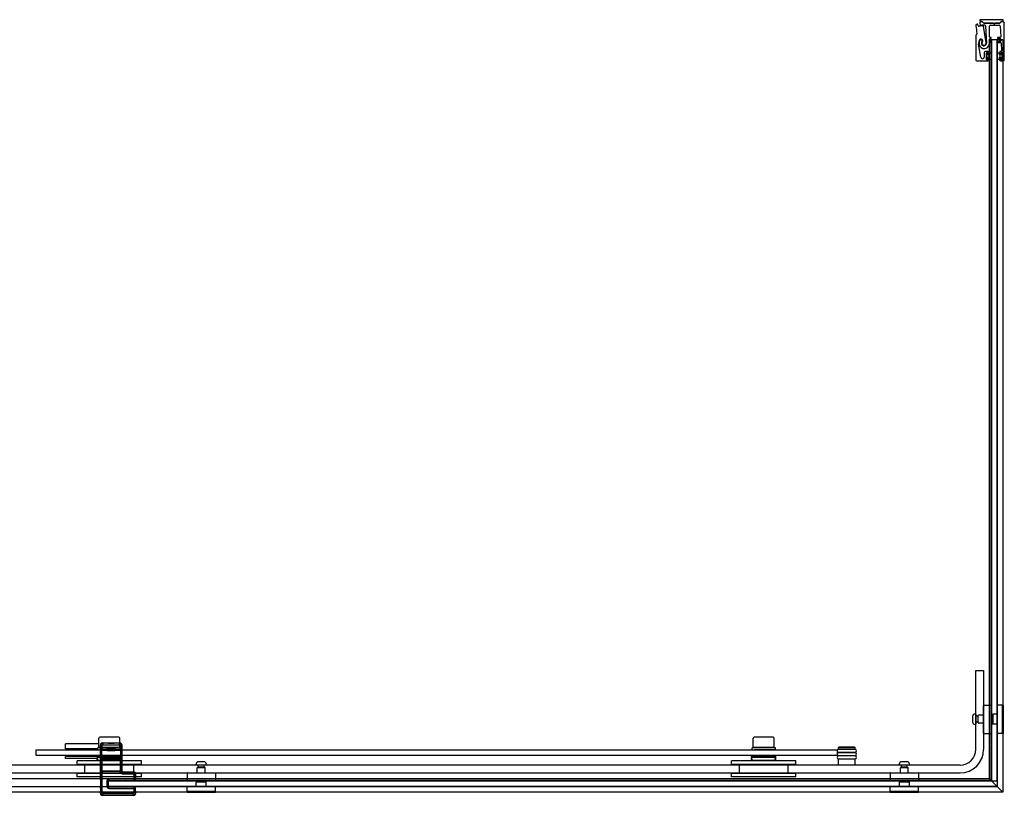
# Model space of a CAD drawing. Header units: millimetres. Extents: x 1353.61 to 1355.29, y 928.82 to 929.62.
# Tile 2 of 2: x 1354.28 to 1355.29, y 928.82 to 929.62. Entities that reach past the tile are written whole.
import ezdxf

# ---------------------------------------------------------------- set-up
doc = ezdxf.new("R2010")
doc.units = ezdxf.units.MM
doc.layers.add('SANINDUSA', color=3, linetype='CONTINUOUS')

msp = doc.modelspace()

# ---------------------------------------------------------------- linework, layer by layer
at = {"layer": 'SANINDUSA'}
for p, q in [((1355.2619, 929.6108), (1355.2625, 929.6065)), ((1355.2643, 929.6106), (1355.2639, 929.6119)), ((1355.2659, 929.6132), (1355.2664, 929.6112)), ((1355.2662, 929.6167), (1355.2662, 929.6157)), ((1355.2901, 929.6167), (1355.2662, 929.6167)), ((1355.2682, 929.6147), (1355.2672, 929.6147)), ((1355.2672, 929.6147), (1355.2682, 929.6147)), ((1355.2682, 929.6147), (1355.2682, 929.6147)), ((1355.2698, 929.6135), (1355.2689, 929.6144)), ((1355.2691, 929.6143), (1355.27, 929.6134)), ((1355.2724, 929.5929), (1355.2699, 929.6101)), ((1355.2705, 929.6133), (1355.2861, 929.6133)), ((1355.2798, 929.6132), (1355.2705, 929.6132)), ((1355.272, 929.6101), (1355.2729, 929.5927)), ((1355.276, 929.5991), (1355.276, 929.6102)), ((1355.277, 929.6112), (1355.2857, 929.6112)), ((1355.2805, 929.6126), (1355.28, 929.6131)), ((1355.2817, 929.6131), (1355.2812, 929.6126)), ((1355.2861, 929.6132), (1355.2819, 929.6132)), ((1355.2865, 929.6134), (1355.2874, 929.6143)), ((1355.2867, 929.6102), (1355.2874, 929.5991)), ((1355.2877, 929.6144), (1355.2868, 929.6135)), ((1355.2899, 929.6147), (1355.2884, 929.6147)), ((1355.2884, 929.6147), (1355.2891, 929.6147)), ((1355.2901, 929.6157), (1355.2901, 929.6167)), ((1355.2911, 929.5757), (1355.2911, 929.6134)), ((1355.2618, 929.6001), (1355.2618, 929.5757)), ((1355.263, 929.6018), (1355.2621, 929.6009)), ((1355.2626, 929.6063), (1355.263, 929.606)), ((1355.2627, 929.605), (1355.2631, 929.6022)), ((1355.263, 929.6056), (1355.2628, 929.6053)), ((1355.2772, 929.5986), (1355.2765, 929.5986)), ((1355.2869, 929.5986), (1355.2846, 929.5986)), ((1355.267, 929.5782), (1355.2648, 929.5917)), ((1355.276, 929.5949), (1355.276, 929.5969)), ((1355.2764, 929.5961), (1355.2761, 929.5961)), ((1355.2761, 928.8389), (1355.2761, 929.5961)), ((1355.2764, 929.5961), (1355.2767, 929.5961)), ((1355.2765, 929.5974), (1355.2772, 929.5974)), ((1355.2772, 929.5944), (1355.2765, 929.5944)), ((1355.2765, 929.5932), (1355.2772, 929.5932)), ((1355.2772, 929.5961), (1355.2767, 929.5961)), ((1355.2772, 929.5961), (1355.2776, 929.5961)), ((1355.2841, 929.5961), (1355.2776, 929.5961)), ((1355.2776, 928.8374), (1355.2776, 929.5961)), ((1355.2779, 929.5961), (1355.2779, 928.8371)), ((1355.2839, 929.5961), (1355.2779, 929.5961)), ((1355.2839, 928.8371), (1355.2839, 929.5961)), ((1355.2841, 928.8308), (1355.2841, 929.5961)), ((1355.2841, 929.5961), (1355.2844, 929.5961)), ((1355.2854, 929.5961), (1355.2844, 929.5961)), ((1355.2846, 929.5974), (1355.2871, 929.5974)), ((1355.2872, 929.5944), (1355.2846, 929.5944)), ((1355.2846, 929.5932), (1355.2874, 929.5932)), ((1355.2854, 929.5961), (1355.2886, 929.5961)), ((1355.2876, 929.5969), (1355.2877, 929.5949)), ((1355.2879, 929.5927), (1355.2884, 929.5852)), ((1355.2896, 929.5961), (1355.2886, 929.5961)), ((1355.2896, 929.5961), (1355.2896, 928.8253)), ((1355.2706, 929.5832), (1355.2706, 929.5785)), ((1355.2746, 929.5842), (1355.2716, 929.5842)), ((1355.2729, 929.576), (1355.2729, 929.5829)), ((1355.2731, 929.5759), (1355.2731, 929.5829)), ((1355.2731, 929.5829), (1355.2741, 929.5829)), ((1355.2732, 929.5832), (1355.2739, 929.5832)), ((1355.2741, 929.5829), (1355.2741, 929.5807)), ((1355.2741, 929.5807), (1355.2761, 929.5807)), ((1355.2761, 929.5782), (1355.2741, 929.5782)), ((1355.2741, 929.5782), (1355.2741, 929.5759)), ((1355.2742, 929.5829), (1355.2742, 929.5814)), ((1355.2745, 929.5811), (1355.2753, 929.5811)), ((1355.2753, 929.5778), (1355.2745, 929.5778)), ((1355.2756, 929.5814), (1355.2756, 929.5832)), ((1355.2761, 929.5829), (1355.2779, 929.5829)), ((1355.2761, 929.5807), (1355.2761, 929.5829)), ((1355.2761, 929.5759), (1355.2761, 929.5782)), ((1355.2779, 929.5829), (1355.2779, 929.5759)), ((1355.2839, 929.5829), (1355.2857, 929.5829)), ((1355.2839, 929.5759), (1355.2839, 929.5829)), ((1355.2857, 929.5829), (1355.2857, 929.5807)), ((1355.2857, 929.5807), (1355.2877, 929.5807)), ((1355.2857, 929.5782), (1355.2857, 929.5759)), ((1355.2877, 929.5782), (1355.2857, 929.5782)), ((1355.2861, 929.5832), (1355.2861, 929.5814)), ((1355.2864, 929.5811), (1355.2872, 929.5811)), ((1355.2872, 929.5778), (1355.2864, 929.5778)), ((1355.2874, 929.5842), (1355.2871, 929.5842)), ((1355.2875, 929.5814), (1355.2875, 929.5829)), ((1355.2877, 929.5807), (1355.2877, 929.5829)), ((1355.2877, 929.5829), (1355.2887, 929.5829)), ((1355.2877, 929.5759), (1355.2877, 929.5782)), ((1355.2878, 929.5832), (1355.2885, 929.5832)), ((1355.2887, 929.5829), (1355.2887, 929.5759)), ((1355.2888, 929.5829), (1355.2888, 929.576)), ((1355.2628, 929.5747), (1355.2746, 929.5747)), ((1355.2741, 929.5759), (1355.2731, 929.5759)), ((1355.2739, 929.5757), (1355.2732, 929.5757)), ((1355.2742, 929.5775), (1355.2742, 929.576)), ((1355.2756, 929.5757), (1355.2756, 929.5775)), ((1355.2779, 929.5759), (1355.2761, 929.5759)), ((1355.2857, 929.5759), (1355.2839, 929.5759)), ((1355.2861, 929.5775), (1355.2861, 929.5757)), ((1355.2871, 929.5747), (1355.2901, 929.5747)), ((1355.2875, 929.576), (1355.2875, 929.5775)), ((1355.2887, 929.5759), (1355.2877, 929.5759)), ((1355.2885, 929.5757), (1355.2878, 929.5757)), ((1355.2619, 928.9501), (1355.2699, 928.9501)), ((1355.2619, 928.8691), (1355.2619, 928.9501)), ((1355.2699, 928.9501), (1355.2699, 928.8691)), ((1355.2699, 928.8859), (1355.2699, 928.9143)), ((1355.2702, 928.9146), (1355.2776, 928.9146)), ((1355.2779, 928.9143), (1355.2779, 928.8859)), ((1355.2839, 928.9143), (1355.2839, 928.8859)), ((1355.2888, 928.9146), (1355.2842, 928.9146)), ((1355.2889, 928.9146), (1355.2889, 928.8856)), ((1355.2899, 928.9146), (1355.2889, 928.9146)), ((1355.2899, 928.9146), (1355.2899, 928.8856)), ((1355.2586, 928.9028), (1355.2586, 928.8974)), ((1355.2619, 928.9054), (1355.2611, 928.9054)), ((1355.2619, 928.9054), (1355.2619, 928.8949)), ((1355.2639, 928.9031), (1355.2619, 928.9031)), ((1355.2639, 928.9031), (1355.2639, 928.8971)), ((1355.2642, 928.9026), (1355.2639, 928.9031)), ((1355.2644, 928.8964), (1355.2644, 928.9038)), ((1355.2699, 928.9041), (1355.2647, 928.9041)), ((1355.2789, 928.9041), (1355.2779, 928.9041)), ((1355.2789, 928.9047), (1355.2794, 928.9052)), ((1355.2789, 928.9047), (1355.2789, 928.8955)), ((1355.2794, 928.9052), (1355.2794, 928.895)), ((1355.2839, 928.9052), (1355.2794, 928.9052)), ((1355.2619, 928.8949), (1355.2611, 928.8949)), ((1355.2639, 928.8971), (1355.2619, 928.8971)), ((1355.2642, 928.8977), (1355.2639, 928.8971)), ((1355.2699, 928.8961), (1355.2647, 928.8961)), ((1355.2789, 928.8961), (1355.2779, 928.8961)), ((1355.2789, 928.8955), (1355.2794, 928.895)), ((1355.2839, 928.895), (1355.2794, 928.895)), ((1355.2702, 928.8856), (1355.2776, 928.8856)), ((1355.2888, 928.8856), (1355.2842, 928.8856)), ((1355.2899, 928.8856), (1355.2889, 928.8856)), ((1354.3641, 928.8748), (1354.3298, 928.8748)), ((1354.3298, 928.8698), (1354.3298, 928.8748)), ((1354.3641, 928.8711), (1354.3641, 928.8806)), ((1354.3844, 928.8816), (1354.3651, 928.8816)), ((1354.3656, 928.8738), (1354.366, 928.8734)), ((1354.3656, 928.8394), (1354.3656, 928.8738)), ((1354.366, 928.8734), (1354.3675, 928.8734)), ((1354.366, 928.8734), (1354.366, 928.8708)), ((1354.3675, 928.8708), (1354.3675, 928.8734)), ((1354.368, 928.8754), (1354.3676, 928.8758)), ((1354.3676, 928.8758), (1354.3739, 928.8758)), ((1354.3852, 928.8754), (1354.368, 928.8754)), ((1354.368, 928.8754), (1354.368, 928.8739)), ((1354.368, 928.8739), (1354.3852, 928.8739)), ((1354.3742, 928.876), (1354.3739, 928.8757)), ((1354.3792, 928.8757), (1354.3739, 928.8757)), ((1354.3741, 928.8756), (1354.3739, 928.8757)), ((1354.379, 928.8756), (1354.3741, 928.8756)), ((1354.3742, 928.876), (1354.3789, 928.876)), ((1354.3789, 928.876), (1354.3792, 928.8757)), ((1354.379, 928.8756), (1354.3792, 928.8757)), ((1354.3792, 928.8758), (1354.3856, 928.8758)), ((1354.3856, 928.8758), (1354.3852, 928.8754)), ((1354.3852, 928.8739), (1354.3852, 928.8754)), ((1354.3854, 928.8711), (1354.3854, 928.8806)), ((1354.3857, 928.8734), (1354.3857, 928.8708)), ((1354.3857, 928.8734), (1354.3872, 928.8734)), ((1354.3872, 928.8734), (1354.3876, 928.8738)), ((1354.3872, 928.8708), (1354.3872, 928.8734)), ((1354.3876, 928.8738), (1354.3876, 928.8471)), ((1355.0341, 928.8711), (1355.0341, 928.8806)), ((1355.0544, 928.8816), (1355.0351, 928.8816)), ((1355.0554, 928.8711), (1355.0554, 928.8806)), ((1354.2998, 928.8688), (1355.1198, 928.8688)), ((1354.2998, 928.8628), (1354.2998, 928.8688)), ((1355.1198, 928.8628), (1354.2998, 928.8628)), ((1354.3628, 928.8698), (1354.3298, 928.8698)), ((1354.3623, 928.8618), (1354.3298, 928.8618)), ((1354.3298, 928.8598), (1354.3298, 928.8618)), ((1354.3303, 928.8698), (1354.3303, 928.8688)), ((1354.3308, 928.8628), (1354.3308, 928.8618)), ((1354.3623, 928.8618), (1354.3623, 928.8628)), ((1354.3623, 928.8618), (1354.3623, 928.8608)), ((1354.3623, 928.8618), (1354.3873, 928.8618)), ((1354.3623, 928.8618), (1354.3623, 928.8618)), ((1354.3628, 928.8688), (1354.3628, 928.8708)), ((1354.3854, 928.8711), (1354.3641, 928.8711)), ((1354.3656, 928.8686), (1354.3657, 928.8706)), ((1354.3656, 928.8686), (1354.3671, 928.8686)), ((1354.3656, 928.8686), (1354.3656, 928.8621)), ((1354.3656, 928.8621), (1354.3671, 928.8621)), ((1354.3656, 928.8621), (1354.3657, 928.8601)), ((1354.3657, 928.8706), (1354.366, 928.8708)), ((1354.3675, 928.8708), (1354.366, 928.8708)), ((1354.3663, 928.8708), (1354.3663, 928.8711)), ((1354.367, 928.8691), (1354.3673, 928.8693)), ((1354.3671, 928.8621), (1354.3671, 928.8686)), ((1354.3673, 928.8693), (1354.3675, 928.8708)), ((1354.3736, 928.8689), (1354.3796, 928.8689)), ((1354.3737, 928.8688), (1354.3737, 928.8689)), ((1354.3794, 928.8688), (1354.3737, 928.8688)), ((1354.3741, 928.8686), (1354.3737, 928.8688)), ((1354.379, 928.8686), (1354.3741, 928.8686)), ((1354.3741, 928.8684), (1354.379, 928.8684)), ((1354.3746, 928.868), (1354.3741, 928.8684)), ((1354.3746, 928.868), (1354.3786, 928.868)), ((1354.3786, 928.868), (1354.379, 928.8684)), ((1354.379, 928.8686), (1354.3794, 928.8688)), ((1354.3794, 928.8688), (1354.3794, 928.8689)), ((1354.3826, 928.8688), (1354.3826, 928.8688)), ((1354.3833, 928.8708), (1354.3833, 928.8711)), ((1354.3872, 928.8708), (1354.3857, 928.8708)), ((1354.3857, 928.8708), (1354.3858, 928.8693)), ((1354.3858, 928.8693), (1354.3861, 928.8691)), ((1354.386, 928.8686), (1354.3875, 928.8686)), ((1354.386, 928.8686), (1354.386, 928.8621)), ((1354.386, 928.8621), (1354.3875, 928.8621)), ((1354.3868, 928.8688), (1354.3868, 928.8708)), ((1354.3872, 928.8708), (1354.3874, 928.8706)), ((1354.3873, 928.8618), (1354.3873, 928.8628)), ((1354.3873, 928.8608), (1354.3873, 928.8618)), ((1354.3875, 928.8706), (1354.3875, 928.8686)), ((1354.3875, 928.8621), (1354.3875, 928.8686)), ((1354.3875, 928.8601), (1354.3875, 928.8621)), ((1355.0323, 928.8618), (1355.0323, 928.8628)), ((1355.0323, 928.8618), (1355.0323, 928.8608)), ((1355.0323, 928.8618), (1355.0573, 928.8618)), ((1355.0323, 928.8618), (1355.0323, 928.8618)), ((1355.0328, 928.8688), (1355.0328, 928.8708)), ((1355.0554, 928.8711), (1355.0341, 928.8711)), ((1355.0363, 928.8708), (1355.0363, 928.8711)), ((1355.0526, 928.8688), (1355.0526, 928.8688)), ((1355.0533, 928.8708), (1355.0533, 928.8711)), ((1355.0568, 928.8688), (1355.0568, 928.8708)), ((1355.0573, 928.8618), (1355.0573, 928.8628)), ((1355.0573, 928.8608), (1355.0573, 928.8618)), ((1355.1198, 928.8688), (1355.1198, 928.8628)), ((1355.1218, 928.8715), (1355.1213, 928.871)), ((1355.1383, 928.871), (1355.1213, 928.871)), ((1355.1213, 928.8695), (1355.1213, 928.871)), ((1355.1383, 928.8695), (1355.1213, 928.8695)), ((1355.1383, 928.8692), (1355.1213, 928.8692)), ((1355.1213, 928.8662), (1355.1383, 928.8662)), ((1355.1383, 928.8658), (1355.1213, 928.8658)), ((1355.1213, 928.8628), (1355.1383, 928.8628)), ((1355.1383, 928.8625), (1355.1213, 928.8625)), ((1355.1378, 928.8715), (1355.1218, 928.8715)), ((1355.1228, 928.8692), (1355.1228, 928.8695)), ((1355.1228, 928.8658), (1355.1228, 928.8662)), ((1355.1228, 928.8625), (1355.1228, 928.8628)), ((1355.1368, 928.8692), (1355.1368, 928.8695)), ((1355.1368, 928.8658), (1355.1368, 928.8662)), ((1355.1368, 928.8625), (1355.1368, 928.8628)), ((1355.1378, 928.8715), (1355.1383, 928.871)), ((1355.1383, 928.8695), (1355.1383, 928.871)), ((1355.2459, 928.8531), (1353.6769, 928.8531)), ((1354.3623, 928.8598), (1354.3298, 928.8598)), ((1354.4078, 928.8576), (1354.3418, 928.8576)), ((1354.3418, 928.8536), (1354.3418, 928.8576)), ((1354.4078, 928.8536), (1354.3418, 928.8536)), ((1354.3498, 928.8446), (1354.3498, 928.8536)), ((1354.3623, 928.8598), (1354.3623, 928.8608)), ((1354.3873, 928.8608), (1354.3623, 928.8608)), ((1354.3623, 928.8576), (1354.3623, 928.8598)), ((1354.3631, 928.8589), (1354.3626, 928.8608)), ((1354.385, 928.8578), (1354.3646, 928.8578)), ((1354.3657, 928.8601), (1354.366, 928.8598)), ((1354.3658, 928.8479), (1354.3658, 928.8582)), ((1354.3658, 928.8582), (1354.3658, 928.8582)), ((1354.3658, 928.8479), (1354.3658, 928.8582)), ((1354.3659, 928.8594), (1354.366, 928.8595)), ((1354.3676, 928.8594), (1354.3659, 928.8594)), ((1354.3659, 928.8592), (1354.366, 928.8593)), ((1354.366, 928.8598), (1354.3675, 928.8598)), ((1354.366, 928.8598), (1354.366, 928.8595)), ((1354.366, 928.8593), (1354.366, 928.8468)), ((1354.367, 928.8616), (1354.3673, 928.8613)), ((1354.3675, 928.8598), (1354.3673, 928.8613)), ((1354.3675, 928.8596), (1354.3675, 928.8598)), ((1354.3675, 928.8596), (1354.3857, 928.8596)), ((1354.3675, 928.8467), (1354.3675, 928.8594)), ((1354.3675, 928.8594), (1354.3857, 928.8594)), ((1354.3676, 928.8594), (1354.3676, 928.8595)), ((1354.3676, 928.8595), (1354.3676, 928.8594)), ((1354.3681, 928.8595), (1354.385, 928.8595)), ((1354.3681, 928.8594), (1354.3681, 928.8595)), ((1354.385, 928.8595), (1354.385, 928.8594)), ((1354.3855, 928.8595), (1354.3856, 928.8594)), ((1354.3855, 928.8594), (1354.3855, 928.8595)), ((1354.3873, 928.8594), (1354.3856, 928.8594)), ((1354.3858, 928.8613), (1354.3857, 928.8598)), ((1354.3857, 928.8598), (1354.3872, 928.8598)), ((1354.3857, 928.8598), (1354.3857, 928.8596)), ((1354.3857, 928.8594), (1354.3857, 928.8467)), ((1354.3858, 928.8613), (1354.3861, 928.8616)), ((1354.3864, 928.8589), (1354.3869, 928.8608)), ((1354.3872, 928.8598), (1354.3874, 928.8601)), ((1354.3872, 928.8595), (1354.3872, 928.8598)), ((1354.3872, 928.8595), (1354.3873, 928.8594)), ((1354.3872, 928.8468), (1354.3872, 928.8593)), ((1354.3872, 928.8593), (1354.3873, 928.8592)), ((1354.3873, 928.8598), (1354.3873, 928.8608)), ((1354.3873, 928.8576), (1354.3873, 928.8598)), ((1354.3873, 928.8582), (1354.3873, 928.8479)), ((1354.3873, 928.8582), (1354.3873, 928.8582)), ((1354.3873, 928.8582), (1354.3873, 928.8479)), ((1354.3998, 928.8446), (1354.3998, 928.8536)), ((1354.4078, 928.8536), (1354.4078, 928.8576)), ((1354.4635, 928.8531), (1354.4635, 928.8539)), ((1354.474, 928.8531), (1354.4635, 928.8531)), ((1354.4658, 928.8511), (1354.4658, 928.8531)), ((1354.4715, 928.8564), (1354.4661, 928.8564)), ((1354.4718, 928.8511), (1354.4718, 928.8531)), ((1354.474, 928.8531), (1354.474, 928.8539)), ((1355.0778, 928.8576), (1355.0118, 928.8576)), ((1355.0118, 928.8536), (1355.0118, 928.8576)), ((1355.0778, 928.8536), (1355.0118, 928.8536)), ((1355.0198, 928.8446), (1355.0198, 928.8536)), ((1355.0323, 928.8598), (1355.0323, 928.8608)), ((1355.0573, 928.8608), (1355.0323, 928.8608)), ((1355.0323, 928.8576), (1355.0323, 928.8598)), ((1355.0331, 928.8589), (1355.0326, 928.8608)), ((1355.055, 928.8578), (1355.0346, 928.8578)), ((1355.0564, 928.8589), (1355.0569, 928.8608)), ((1355.0573, 928.8598), (1355.0573, 928.8608)), ((1355.0573, 928.8576), (1355.0573, 928.8598)), ((1355.0698, 928.8446), (1355.0698, 928.8536)), ((1355.0778, 928.8536), (1355.0778, 928.8576)), ((1355.1213, 928.8595), (1355.1383, 928.8595)), ((1355.1383, 928.8591), (1355.1213, 928.8591)), ((1355.1213, 928.8531), (1355.1213, 928.8591)), ((1355.1228, 928.8591), (1355.1228, 928.8595)), ((1355.1368, 928.8591), (1355.1368, 928.8595)), ((1355.1383, 928.8531), (1355.1383, 928.8591)), ((1355.1835, 928.8531), (1355.1835, 928.8539)), ((1355.194, 928.8531), (1355.1835, 928.8531)), ((1355.1858, 928.8511), (1355.1858, 928.8531)), ((1355.1915, 928.8564), (1355.1861, 928.8564)), ((1355.1918, 928.8511), (1355.1918, 928.8531)), ((1355.194, 928.8531), (1355.194, 928.8539)), ((1353.6769, 928.8451), (1355.2459, 928.8451)), ((1354.4078, 928.8446), (1354.3418, 928.8446)), ((1354.3418, 928.8411), (1354.3418, 928.8446)), ((1354.3658, 928.8479), (1354.3658, 928.8479)), ((1354.366, 928.8468), (1354.3659, 928.8469)), ((1354.366, 928.8466), (1354.3659, 928.8467)), ((1354.3659, 928.8467), (1354.3676, 928.8467)), ((1354.366, 928.8466), (1354.366, 928.8245)), ((1354.3857, 928.8467), (1354.3675, 928.8467)), ((1354.3675, 928.8245), (1354.3675, 928.8465)), ((1354.3857, 928.8465), (1354.3675, 928.8465)), ((1354.3676, 928.8467), (1354.3676, 928.8466)), ((1354.3676, 928.8466), (1354.3676, 928.8467)), ((1354.3681, 928.8466), (1354.3681, 928.8467)), ((1354.385, 928.8466), (1354.3681, 928.8466)), ((1354.385, 928.8467), (1354.385, 928.8466)), ((1354.3855, 928.8466), (1354.3855, 928.8467)), ((1354.3856, 928.8467), (1354.3855, 928.8466)), ((1354.3856, 928.8467), (1354.3873, 928.8467)), ((1354.3857, 928.8465), (1354.3872, 928.8465)), ((1354.3873, 928.8469), (1354.3872, 928.8468)), ((1354.3873, 928.8467), (1354.3872, 928.8466)), ((1354.3873, 928.8479), (1354.3873, 928.8479)), ((1354.3876, 928.8471), (1354.3873, 928.8468)), ((1354.3873, 928.8468), (1354.3873, 928.8467)), ((1354.3882, 928.8457), (1354.3886, 928.8461)), ((1354.3992, 928.8457), (1354.3882, 928.8457)), ((1354.3882, 928.8457), (1354.3882, 928.8442)), ((1354.3882, 928.8442), (1354.3992, 928.8442)), ((1354.3886, 928.8461), (1354.3996, 928.8461)), ((1354.3996, 928.8461), (1354.3992, 928.8457)), ((1354.3992, 928.8442), (1354.3992, 928.8457)), ((1354.3997, 928.8437), (1354.4012, 928.8437)), ((1354.3997, 928.8437), (1354.3997, 928.839)), ((1354.4012, 928.8437), (1354.4016, 928.8441)), ((1354.4012, 928.839), (1354.4012, 928.8437)), ((1354.4016, 928.8441), (1354.4016, 928.8394)), ((1354.4078, 928.8411), (1354.4078, 928.8446)), ((1354.4543, 928.8448), (1354.4543, 928.8374)), ((1354.4546, 928.8451), (1354.483, 928.8451)), ((1354.4648, 928.8451), (1354.4648, 928.8503)), ((1354.4651, 928.8506), (1354.4725, 928.8506)), ((1354.4718, 928.8511), (1354.4658, 928.8511)), ((1354.4663, 928.8507), (1354.4658, 928.8511)), ((1354.4712, 928.8507), (1354.4718, 928.8511)), ((1354.4728, 928.8451), (1354.4728, 928.8503)), ((1354.4833, 928.8448), (1354.4833, 928.8374)), ((1355.0778, 928.8446), (1355.0118, 928.8446)), ((1355.0118, 928.8411), (1355.0118, 928.8446)), ((1355.0778, 928.8411), (1355.0778, 928.8446)), ((1355.1743, 928.8448), (1355.1743, 928.8374)), ((1355.1746, 928.8451), (1355.203, 928.8451)), ((1355.1848, 928.8451), (1355.1848, 928.8503)), ((1355.1851, 928.8506), (1355.1925, 928.8506)), ((1355.1918, 928.8511), (1355.1858, 928.8511)), ((1355.1863, 928.8507), (1355.1858, 928.8511)), ((1355.1912, 928.8507), (1355.1918, 928.8511)), ((1355.1928, 928.8451), (1355.1928, 928.8503)), ((1355.2033, 928.8448), (1355.2033, 928.8374)), ((1354.3698, 928.8389), (1353.6763, 928.8389)), ((1354.4078, 928.8411), (1354.3418, 928.8411)), ((1354.3656, 928.8394), (1354.3656, 928.8394)), ((1354.3656, 928.8385), (1354.3656, 928.8323)), ((1355.2761, 928.8389), (1354.3698, 928.8389)), ((1354.3723, 928.837), (1354.3738, 928.837)), ((1354.3723, 928.837), (1354.3723, 928.8312)), ((1354.3738, 928.8308), (1354.3738, 928.8389)), ((1355.2776, 928.8374), (1354.3738, 928.8374)), ((1354.3738, 928.8371), (1355.2838, 928.8371)), ((1354.3738, 928.8311), (1354.3738, 928.8371)), ((1354.3738, 928.8312), (1354.3738, 928.837)), ((1354.3741, 928.8373), (1354.3743, 928.8375)), ((1354.3999, 928.8373), (1354.3741, 928.8373)), ((1354.3743, 928.839), (1354.3743, 928.8375)), ((1354.3997, 928.839), (1354.3743, 928.839)), ((1354.3743, 928.8375), (1354.3997, 928.8375)), ((1354.3997, 928.839), (1354.3997, 928.8375)), ((1354.4012, 928.839), (1354.3997, 928.839)), ((1354.3997, 928.8375), (1354.3999, 928.8373)), ((1354.4014, 928.8388), (1354.4012, 928.839)), ((1354.4014, 928.8392), (1354.4016, 928.8394)), ((1354.483, 928.8371), (1354.4546, 928.8371)), ((1354.4642, 928.8361), (1354.4637, 928.8356)), ((1354.4739, 928.8356), (1354.4637, 928.8356)), ((1354.4637, 928.8311), (1354.4637, 928.8356)), ((1354.4734, 928.8361), (1354.4642, 928.8361)), ((1354.4648, 928.8361), (1354.4648, 928.8371)), ((1354.4728, 928.8361), (1354.4728, 928.8371)), ((1354.4734, 928.8361), (1354.4739, 928.8356)), ((1354.4739, 928.8311), (1354.4739, 928.8356)), ((1355.0778, 928.8411), (1355.0118, 928.8411)), ((1355.203, 928.8371), (1355.1746, 928.8371)), ((1355.1842, 928.8361), (1355.1837, 928.8356)), ((1355.1939, 928.8356), (1355.1837, 928.8356)), ((1355.1837, 928.8311), (1355.1837, 928.8356)), ((1355.1934, 928.8361), (1355.1842, 928.8361)), ((1355.1848, 928.8361), (1355.1848, 928.8371)), ((1355.1928, 928.8361), (1355.1928, 928.8371)), ((1355.1934, 928.8361), (1355.1939, 928.8356)), ((1355.1939, 928.8311), (1355.1939, 928.8356)), ((1355.2896, 928.8253), (1355.2761, 928.8389)), ((1355.2779, 928.8371), (1355.2839, 928.8371)), ((1355.2838, 928.8371), (1355.2838, 928.8311)), ((1354.3698, 928.8308), (1353.6763, 928.8308)), ((1355.2896, 928.8253), (1353.6763, 928.8253)), ((1354.3656, 928.8313), (1354.3657, 928.8309)), ((1354.3657, 928.825), (1354.3656, 928.8248)), ((1354.3656, 928.8241), (1354.3656, 928.8248)), ((1354.366, 928.8245), (1354.3656, 928.8241)), ((1354.3657, 928.8295), (1354.3657, 928.8263)), ((1354.366, 928.8245), (1354.3675, 928.8245)), ((1354.3676, 928.8221), (1354.368, 928.8225)), ((1354.3996, 928.8221), (1354.3676, 928.8221)), ((1354.368, 928.8225), (1354.368, 928.824)), ((1354.3992, 928.824), (1354.368, 928.824)), ((1354.368, 928.8225), (1354.3992, 928.8225)), ((1355.2841, 928.8308), (1354.3698, 928.8308)), ((1354.3723, 928.8312), (1354.3738, 928.8312)), ((1355.2838, 928.8311), (1354.3738, 928.8311)), ((1354.3741, 928.8309), (1354.3999, 928.8309)), ((1354.3743, 928.8307), (1354.3741, 928.8309)), ((1354.3743, 928.8292), (1354.3743, 928.8307)), ((1354.3997, 928.8307), (1354.3743, 928.8307)), ((1354.3743, 928.8292), (1354.3997, 928.8292)), ((1354.3992, 928.8225), (1354.3992, 928.824)), ((1354.3992, 928.8225), (1354.3996, 928.8221)), ((1354.3999, 928.8309), (1354.3997, 928.8307)), ((1354.3997, 928.8307), (1354.3997, 928.8292)), ((1354.3997, 928.8292), (1354.4012, 928.8292)), ((1354.3997, 928.8292), (1354.3997, 928.8245)), ((1354.4012, 928.8245), (1354.3997, 928.8245)), ((1354.4012, 928.8292), (1354.4014, 928.8294)), ((1354.4012, 928.8245), (1354.4012, 928.8292)), ((1354.4016, 928.8241), (1354.4012, 928.8245)), ((1354.4014, 928.8263), (1354.4014, 928.8294)), ((1354.4016, 928.8248), (1354.4014, 928.825)), ((1354.4016, 928.8248), (1354.4016, 928.8241)), ((1354.4543, 928.8262), (1354.4543, 928.8308)), ((1354.4833, 928.8261), (1354.4543, 928.8261)), ((1354.4543, 928.8251), (1354.4543, 928.8261)), ((1354.4833, 928.8251), (1354.4543, 928.8251)), ((1354.483, 928.8311), (1354.4546, 928.8311)), ((1354.4833, 928.8262), (1354.4833, 928.8308)), ((1354.4833, 928.8251), (1354.4833, 928.8261)), ((1355.1743, 928.8262), (1355.1743, 928.8308)), ((1355.2033, 928.8261), (1355.1743, 928.8261)), ((1355.1743, 928.8251), (1355.1743, 928.8261)), ((1355.2033, 928.8251), (1355.1743, 928.8251)), ((1355.203, 928.8311), (1355.1746, 928.8311)), ((1355.2033, 928.8262), (1355.2033, 928.8308)), ((1355.2033, 928.8251), (1355.2033, 928.8261))]:
    msp.add_line(p, q, dxfattribs=at)
for centre, radius, start, end in [((1355.2629, 929.611), 0.001, 112.0416, 188), ((1355.2703, 929.5926), 0.0208, 109.8637, 112.0416), ((1355.2634, 929.6117), 0.0005, 17.0409, 109.8637), ((1355.2652, 929.6109), 0.001, 197.0409, 285.5318), ((1355.2703, 929.5926), 0.018, 93.1257, 105.5318), ((1355.2672, 929.6134), 0.00125, 90, 192.0409), ((1355.2672, 929.6157), 0.001, 180, 270), ((1355.2669, 929.6113), 0.0005, 192.0409, 280.5318), ((1355.2703, 929.5926), 0.0185, 87.7502, 100.5318), ((1355.2682, 929.6137), 0.001, 45, 90), ((1355.2682, 929.6134), 0.00135, 45, 90), ((1355.2694, 929.6101), 0.0005, 8.3756, 93.1257), ((1355.2705, 929.6142), 0.001, 225, 270), ((1355.2705, 929.6139), 0.00065, 225.6176, 270), ((1355.271, 929.6101), 0.001, 3, 87.7502), ((1355.277, 929.6102), 0.001, 90, 180), ((1355.2798, 929.6129), 0.00025, 45, 90), ((1355.2809, 929.613), 0.0005, 225, 315), ((1355.2819, 929.6129), 0.00025, 90, 135), ((1355.2857, 929.6102), 0.001, 4.057, 90), ((1355.2861, 929.6142), 0.001, 270, 315.0893), ((1355.2861, 929.6139), 0.00065, 270, 314.5552), ((1355.2884, 929.6134), 0.00135, 90, 134.5552), ((1355.2884, 929.6137), 0.001, 90.5341, 135.0893), ((1355.2891, 929.6157), 0.001, 270, 0), ((1355.2899, 929.6134), 0.00125, 0, 90), ((1355.2628, 929.6001), 0.001, 135, 180), ((1355.2628, 929.6066), 0.0003, 188, 233), ((1355.263, 929.6051), 0.0003, 143, 188), ((1355.2628, 929.6058), 0.0003, 323, 53), ((1355.2626, 929.6021), 0.0005, 315, 8), ((1355.2765, 929.5991), 0.0005, 180, 270), ((1355.2772, 929.598), 0.0006, 270, 90), ((1355.2846, 929.598), 0.0006, 90, 270), ((1355.2869, 929.5991), 0.0005, 270, 4.057), ((1355.2707, 929.5926), 0.00598, 145.5307, 188.9939), ((1355.2706, 929.5925), 0.00537, 145.3737, 1.6209), ((1355.2673, 929.595), 0.00177, 322.1849, 145.5307), ((1355.2672, 929.5949), 0.00125, 323.9783, 145.3737), ((1355.2703, 929.5926), 0.0026, 143.9783, 3), ((1355.2703, 929.5926), 0.0021, 142.1849, 8.3756), ((1355.2765, 929.5969), 0.0005, 90, 180), ((1355.2765, 929.5949), 0.0005, 180, 270), ((1355.2765, 929.5927), 0.0005, 90, 181.6209), ((1355.2772, 929.5938), 0.0006, 270, 90), ((1355.2846, 929.5938), 0.0006, 90, 270), ((1355.2871, 929.5969), 0.0005, 4.057, 90), ((1355.2872, 929.5949), 0.0005, 270, 4.057), ((1355.2874, 929.5927), 0.0005, 4.057, 90), ((1355.2688, 929.5785), 0.00183, 188.9939, 0), ((1355.2716, 929.5832), 0.001, 90, 180), ((1355.2732, 929.5829), 0.0003, 90, 180), ((1355.2739, 929.5829), 0.0003, 0, 90), ((1355.2745, 929.5814), 0.0003, 180, 270), ((1355.2745, 929.5775), 0.0003, 90, 180), ((1355.2746, 929.5832), 0.001, 0, 90), ((1355.2753, 929.5814), 0.0003, 270, 0), ((1355.2753, 929.5775), 0.0003, 0, 90), ((1355.2871, 929.5832), 0.001, 90, 180), ((1355.2864, 929.5814), 0.0003, 180, 270), ((1355.2864, 929.5775), 0.0003, 90, 180), ((1355.2872, 929.5814), 0.0003, 270, 0), ((1355.2872, 929.5775), 0.0003, 0, 90), ((1355.2874, 929.5852), 0.001, 270, 4.057), ((1355.2878, 929.5829), 0.0003, 90, 180), ((1355.2885, 929.5829), 0.0003, 0, 90), ((1355.2628, 929.5757), 0.001, 180, 270), ((1355.2732, 929.576), 0.0003, 180, 270), ((1355.2739, 929.576), 0.0003, 270, 0), ((1355.2746, 929.5757), 0.001, 270, 0), ((1355.2871, 929.5757), 0.001, 180, 270), ((1355.2878, 929.576), 0.0003, 180, 270), ((1355.2885, 929.576), 0.0003, 270, 0), ((1355.2901, 929.5757), 0.001, 270, 0), ((1355.2702, 928.9143), 0.0003, 90, 180), ((1355.2776, 928.9143), 0.0003, 0, 90), ((1355.2842, 928.9143), 0.0003, 90, 180), ((1355.2888, 928.9145), 0.0001, 0, 90), ((1355.2611, 928.9028), 0.00256, 90, 180), ((1355.2644, 928.9027), 0.000144, 210, 269.8452), ((1355.2647, 928.9038), 0.0003, 90, 180), ((1355.2611, 928.8974), 0.00256, 180, 270), ((1355.2644, 928.8976), 0.000144, 90.1548, 150), ((1355.2647, 928.8964), 0.0003, 180, 270), ((1355.2702, 928.8859), 0.0003, 180, 270), ((1355.2776, 928.8859), 0.0003, 270, 0), ((1355.2842, 928.8859), 0.0003, 180, 270), ((1355.2888, 928.8857), 0.0001, 270, 0), ((1354.3651, 928.8806), 0.001, 90, 180), ((1354.374, 928.8755), 0.000144, 338.2447, 60), ((1354.3791, 928.8755), 0.000144, 120, 201.7553), ((1354.3844, 928.8806), 0.001, 0, 90), ((1355.0351, 928.8806), 0.001, 90, 180), ((1355.0544, 928.8806), 0.001, 0, 90), ((1354.3765, 928.9687), 0.1001, 264.5435, 268.5641), ((1354.3692, 928.8693), 0.00217, 185.005, 198.8651), ((1354.3692, 928.8614), 0.00217, 161.1324, 174.9975), ((1354.3765, 928.762), 0.1001, 84.5255, 95.4565), ((1354.3765, 928.9687), 0.1006, 264.6327, 268.7818), ((1354.3765, 928.762), 0.1006, 84.6151, 95.3673), ((1354.3765, 928.9687), 0.0998, 264.6918, 275.3262), ((1354.3765, 928.762), 0.0998, 84.6738, 95.3082), ((1354.3765, 928.9687), 0.0983, 264.6918, 275.3262), ((1354.3737, 928.8695), 0.000652, 254.7859, 270.4494), ((1354.374, 928.8685), 0.000144, 323.7076, 60), ((1354.3765, 928.9687), 0.1006, 271.2363, 275.3849), ((1354.3791, 928.8685), 0.000144, 120, 216.2924), ((1354.3765, 928.9687), 0.1001, 271.4545, 275.4745), ((1354.3839, 928.8693), 0.00217, 341.0923, 354.9415), ((1354.3839, 928.8614), 0.00217, 5.056, 18.9102), ((1355.1213, 928.8677), 0.0015, 90, 270), ((1355.1213, 928.8643), 0.0015, 90, 270), ((1355.1213, 928.861), 0.0015, 90, 270), ((1355.1383, 928.8677), 0.0015, 270, 90), ((1355.1383, 928.8643), 0.0015, 270, 90), ((1355.1383, 928.861), 0.0015, 270, 90), ((1355.2459, 928.8691), 0.024, 270, 0), ((1355.2459, 928.8691), 0.016, 270, 0), ((1354.3646, 928.8593), 0.0015, 195.0662, 270), ((1354.3662, 928.8573), 0.0005, 37.385, 90), ((1354.3765, 928.762), 0.0983, 84.6738, 95.3082), ((1354.3834, 928.8573), 0.0005, 90, 142.615), ((1354.385, 928.8593), 0.0015, 270, 344.9338), ((1354.4661, 928.8539), 0.00256, 90, 180), ((1354.4715, 928.8539), 0.00256, 0, 90), ((1355.0346, 928.8593), 0.0015, 195.0662, 270), ((1355.0362, 928.8573), 0.0005, 37.385, 90), ((1355.0534, 928.8573), 0.0005, 90, 142.615), ((1355.055, 928.8593), 0.0015, 270, 344.9338), ((1355.1861, 928.8539), 0.00256, 90, 180), ((1355.1915, 928.8539), 0.00256, 0, 90), ((1354.4546, 928.8448), 0.0003, 90, 180), ((1354.4651, 928.8503), 0.0003, 90, 180), ((1354.4662, 928.8506), 0.000144, 0.1548, 60), ((1354.4713, 928.8506), 0.000144, 120, 179.8452), ((1354.4725, 928.8503), 0.0003, 0, 90), ((1354.483, 928.8448), 0.0003, 0, 90), ((1355.1746, 928.8448), 0.0003, 90, 180), ((1355.1851, 928.8503), 0.0003, 90, 180), ((1355.1862, 928.8506), 0.000144, 0.1548, 60), ((1355.1913, 928.8506), 0.000144, 120, 179.8452), ((1355.1925, 928.8503), 0.0003, 0, 90), ((1355.203, 928.8448), 0.0003, 0, 90), ((1354.3743, 928.837), 0.000501, 135.0045, 179.9811), ((1354.3998, 928.8388), 0.0016, 350.2247, 359.4609), ((1354.4546, 928.8374), 0.0003, 180, 270), ((1354.483, 928.8374), 0.0003, 270, 0), ((1355.1746, 928.8374), 0.0003, 180, 270), ((1355.203, 928.8374), 0.0003, 270, 0), ((1354.3743, 928.8312), 0.000501, 180.019, 224.9954), ((1354.4546, 928.8308), 0.0003, 90, 180), ((1354.4544, 928.8262), 0.0001, 180, 270), ((1354.483, 928.8308), 0.0003, 0, 90), ((1354.4832, 928.8262), 0.0001, 270, 0), ((1355.1746, 928.8308), 0.0003, 90, 180), ((1355.1744, 928.8262), 0.0001, 180, 270), ((1355.203, 928.8308), 0.0003, 0, 90), ((1355.2032, 928.8262), 0.0001, 270, 0)]:
    msp.add_arc(centre, radius, start, end, dxfattribs=at)
for centre, major_axis, ratio, start_param, end_param in [((1354.3676, 928.8738), (-0.00141, 0.00141), 0.999695, 5.497939, 7.068431), ((1354.368, 928.8734), (-0.00141, -0.00141), 0.999848, 3.927143, 5.497635), ((1354.368, 928.8734), (-0.000354, 0.000354), 0.999695, 5.497939, 7.068431), ((1354.3766, 928.8755), (0.003, 0), 0.017455, 2.490845, 6.933933), ((1354.3852, 928.8734), (-0.00141, 0.00141), 0.999848, 3.927143, 5.497635), ((1354.3852, 928.8734), (0.000354, 0.000354), 0.999695, 5.497939, 7.068431), ((1354.3856, 928.8738), (0.00141, 0.00141), 0.999695, 5.497939, 7.068431), ((1354.3748, 928.8708), (-0.012, 0), 0.000227, 3.141593, 6.283185), ((1354.3672, 928.8706), (0.00101, -0.00111), 0.999722, 3.974746, 5.450032), ((1354.3675, 928.8708), (-0.00101, 0.00111), 0.999721, 0.831859, 2.309733), ((1354.3748, 928.8688), (-0.012, 0), 0.000227, 2.356109, 5.497873), ((1354.3748, 928.8688), (-0.0078, 0), 0.000227, 3.141593, 5.297135), ((1354.3857, 928.8708), (-0.00101, -0.00111), 0.999721, 0.832017, 2.309576), ((1354.3859, 928.8706), (0.00101, 0.00111), 0.999722, 3.974903, 5.449875), ((1355.0448, 928.8708), (-0.012, 0), 0.000227, 3.141593, 6.283185), ((1355.0448, 928.8688), (-0.012, 0), 0.000227, 2.278381, 5.627762), ((1355.0448, 928.8688), (-0.0078, 0), 0.000227, 3.141593, 5.497746), ((1354.3672, 928.8601), (0.00101, 0.00111), 0.999722, 0.833153, 2.308439), ((1354.3659, 928.8582), (0, -0.0012), 0.017455, 3.159046, 4.712389), ((1354.3659, 928.8582), (0, 0.001), 0.017455, 0.017453, 1.570796), ((1354.3675, 928.8598), (0.00101, 0.00111), 0.999721, 0.831859, 2.309733), ((1354.3675, 928.8595), (0.0015, 0), 0.017455, 1.570796, 3.124139), ((1354.3675, 928.8593), (-0.0015, 0), 0.017455, 4.712389, 6.265732), ((1354.3681, 928.8595), (0.0005, 0), 0.017455, 1.570796, 3.124139), ((1354.3676, 928.8582), (0, -0.0012), 0.017455, 3.159046, 3.503264), ((1354.385, 928.8595), (0.0005, 0), 0.017455, 0.017453, 1.570796), ((1354.3856, 928.8582), (0, 0.0012), 0.017455, 5.921514, 6.265732), ((1354.3857, 928.8595), (0.0015, 0), 0.017455, 0.017453, 1.570796), ((1354.3857, 928.8593), (-0.0015, 0), 0.017455, 3.159046, 4.712389), ((1354.3857, 928.8598), (0.00101, -0.00111), 0.999721, 0.832017, 2.309576), ((1354.3859, 928.8601), (0.00101, -0.00111), 0.999722, 0.83331, 2.308282), ((1354.3873, 928.8582), (0, 0.0012), 0.017455, 4.712389, 6.265732), ((1354.3873, 928.8582), (0, -0.001), 0.017455, 1.570796, 3.124139), ((1354.3659, 928.8479), (0, -0.0012), 0.017455, 4.712389, 6.265732), ((1354.3659, 928.8479), (0, 0.001), 0.017455, 1.570796, 3.124139), ((1354.3675, 928.8468), (0.0015, 0), 0.017455, 3.159046, 4.712389), ((1354.3675, 928.8466), (-0.0015, 0), 0.017455, 0.017453, 1.570796), ((1354.3676, 928.8479), (0, -0.0012), 0.017455, 5.921514, 6.265732), ((1354.3681, 928.8466), (-0.0005, 0), 0.017455, 0.017453, 1.570796), ((1354.385, 928.8466), (-0.0005, 0), 0.017455, 1.570796, 3.124139), ((1354.3856, 928.8479), (0, 0.0012), 0.017455, 3.159046, 3.503264), ((1354.3857, 928.8468), (0.0015, 0), 0.017455, 4.712389, 6.265732), ((1354.3882, 928.8467), (-0.00177, -0.00177), 0.999695, 5.578075, 7.068431), ((1354.3882, 928.8467), (-0.000708, -0.000708), 0.998783, 5.673241, 7.068431), ((1354.3873, 928.8479), (0, 0.0012), 0.017455, 3.704934, 4.712389), ((1354.3873, 928.8479), (0, -0.001), 0.017455, 0.017453, 1.570796), ((1354.3886, 928.8471), (-0.000707, -0.000707), 0.999695, 5.497939, 7.068431), ((1354.3941, 928.8458), (0.003, 0), 0.017455, 4.712389, 10.995574), ((1354.3992, 928.8437), (-0.00141, 0.00141), 0.999848, 3.927143, 5.497635), ((1354.3992, 928.8437), (0.000354, 0.000354), 0.999695, 5.497939, 7.068431), ((1354.3996, 928.8441), (0.00141, 0.00141), 0.999695, 5.497939, 7.068431), ((1354.3656, 928.8385), (0, 0.00085), 0.017455, 4.712389, 6.265732), ((1354.3656, 928.8323), (0, -0.001), 0.017455, 4.712389, 6.195919), ((1354.3743, 928.837), (0.00141, 0.00141), 0.999695, 0.785246, 2.356347), ((1354.3741, 928.8368), (-0.000354, -0.000354), 0.999695, 3.926839, 4.408005), ((1354.3743, 928.837), (0.000354, 0.000354), 0.997872, 0.785246, 1.570796), ((1354.3941, 928.8375), (-0.003, 0), 0.017455, 4.712389, 10.995574), ((1354.3997, 928.839), (-0.00106, -0.00106), 0.999695, 0.78555, 2.356042), ((1354.3999, 928.8388), (0.00106, -0.00106), 0.999695, 5.497939, 6.896147), ((1354.4014, 928.8386), (0, -0.00065), 0.017455, 3.159046, 4.307135), ((1354.3676, 928.8241), (-0.00141, -0.00141), 0.999695, 5.497939, 7.068431), ((1354.3657, 928.8295), (0, 0.00135), 0.017455, 4.712389, 6.195919), ((1354.3657, 928.8263), (0, 0.00135), 0.017455, 3.159046, 4.712389), ((1354.368, 928.8245), (0.00141, -0.00141), 0.999848, 3.927143, 5.497635), ((1354.368, 928.8245), (-0.000354, -0.000354), 0.999695, 5.497939, 7.068431), ((1354.3743, 928.8312), (0.00141, -0.00141), 0.999695, 3.926839, 5.497939), ((1354.3741, 928.8314), (-0.000354, 0.000354), 0.999695, 1.875313, 2.356347), ((1354.3743, 928.8312), (0.000354, -0.000354), 0.997872, 4.712389, 5.497939), ((1354.3992, 928.8245), (0.00141, 0.00141), 0.999848, 3.927143, 5.497635), ((1354.3992, 928.8245), (0.000354, -0.000354), 0.999695, 5.497939, 7.068431), ((1354.3996, 928.8241), (0.00141, -0.00141), 0.999695, 5.497939, 7.068431), ((1354.3997, 928.8292), (0.00106, -0.00106), 0.999695, 0.78555, 2.356042), ((1354.3999, 928.8294), (0.00106, 0.00106), 0.999695, 5.497939, 7.068431), ((1354.4014, 928.8263), (0, -0.00135), 0.017455, 4.712389, 6.265732)]:
    msp.add_ellipse(centre, major_axis=major_axis, ratio=ratio, start_param=start_param, end_param=end_param, dxfattribs=at)

doc.saveas('drawing.dxf')
